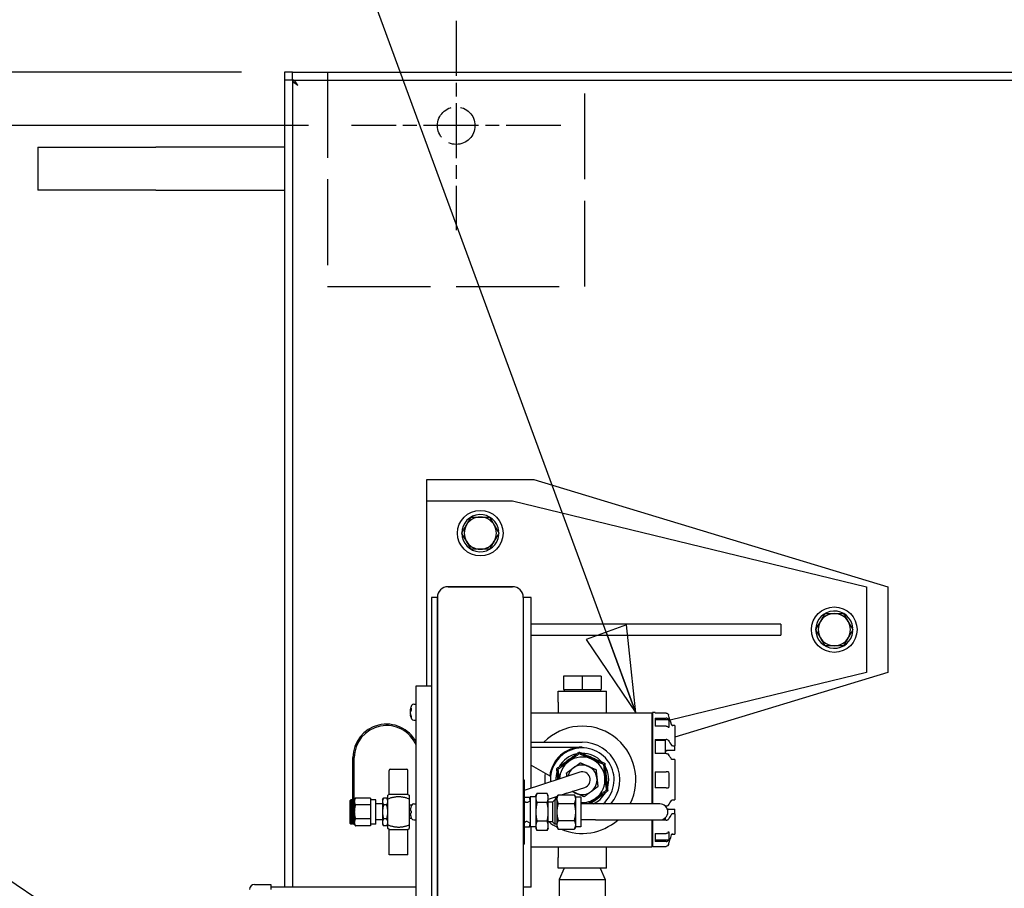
# Paper-space layout 'SHEET_1' of a CAD drawing. Header units: inches. Extents: x 4 to 540, y 12 to 340.
# Tile 69 of 116: x 195 to 218, y 287 to 307. Entities that reach past the tile are written whole.
import ezdxf

# ---------------------------------------------------------------- set-up
doc = ezdxf.new("R2010")
doc.units = ezdxf.units.IN
doc.header["$LTSCALE"] = 16
doc.header["$MEASUREMENT"] = 0
doc.linetypes.add('CHAIN', pattern=[0.7087, 0.4724, -0.0591, 0.1181, -0.0591])
doc.linetypes.add('DASHED', pattern=[0.2067, 0.1654, -0.0413])
doc.layers.get('0').update_dxf_attribs({"lineweight": 25})
doc.layers.get('DEFPOINTS').update_dxf_attribs({"lineweight": 25})
for name, color, linetype, lineweight in [('Center Mark(ANSI)', 7, 'Continuous', 25), ('DIMEN', 7, 'Continuous', 25), ('HIDDEN', 7, 'DASHED', 25)]:
    doc.layers.add(name, color=color, linetype=linetype, lineweight=lineweight)
doc.styles.get("Standard").update_dxf_attribs({"font": 'arial.ttf'})
doc.dimstyles.new('DEFAULT-ANSI', dxfattribs={"dimscale": 16, "dimtxt": 0.125, "dimasz": 0.1875, "dimexe": 0.125, "dimexo": 0.0625, "dimgap": 0.031496, "dimtad": 0, "dimtih": 1, "dimtoh": 1, "dimrnd": 1e-08, "dimzin": 4, "dimdsep": 46, "dimtxsty": 'Standard', "dimblk": 'Filled-1', "dimcen": 0.09, "dimdle": 0.393701, "dimclrd": 256, "dimclre": 256, "dimclrt": 256, "dimadec": 0, "dimazin": 1, "dimtfac": 1.504, "dimtofl": 0, "dimtmove": 0, "dimatfit": 3, "dimldrblk": 'Filled-1', "dimfxl": 1, "dimtolj": 1, "dimtzin": 4, "dimlwd": 25, "dimlwe": 25, "dimarcsym": 0})
doc.dimstyles.new('DEFAULT-ANSI$7', dxfattribs={"dimscale": 16, "dimtxt": 0.125, "dimasz": 0.125, "dimexe": 0.125, "dimexo": 0.0625, "dimgap": 0.031496, "dimtad": 0, "dimtih": 1, "dimtoh": 1, "dimrnd": 1e-08, "dimzin": 4, "dimdsep": 46, "dimtxsty": 'Standard', "dimblk": 'Filled-1', "dimcen": 0.09, "dimdle": 0.393701, "dimclrd": 256, "dimclre": 256, "dimclrt": 256, "dimadec": 0, "dimazin": 1, "dimtfac": 1.504, "dimtofl": 0, "dimtmove": 0, "dimatfit": 3, "dimldrblk": 'Filled-1', "dimfxl": 1, "dimtolj": 1, "dimtzin": 4, "dimlwd": 25, "dimlwe": 25, "dimarcsym": 0})

# ---------------------------------------------------------------- blocks, each defined once
blk = doc.blocks.new('Filled-1')
at = {"color": 0}
for p, q in [((0, 0), (-1, 0.25)), ((-1, 0.25), (-1, -0.25)), ((-1, 0), (0, 0)), ((-1, -0.25), (0, 0))]:
    blk.add_line(p, q, dxfattribs=at)
at = {"color": 0, "flags": 128}
blk.add_lwpolyline([(-1, -0.25), (0, 0), (-1, 0.25), (-1, -0.25)], dxfattribs=at)
at = {"color": 0}
blk.add_solid([(-1, -0.25), (0, 0), (-1, 0.25), (-1, -0.25)], dxfattribs=at)
blk = doc.blocks.new('*D23')
at = {"layer": 'DEFPOINTS', "color": 0, "linetype": 'Continuous'}
for p in [(180.354, 304.691), (202.821, 304.691), (202.821, 214.191)]:
    blk.add_point(p, dxfattribs=at)
at = {"layer": 'DIMEN', "linetype": 'Continuous', "lineweight": 25}
for p, q in [((201.821, 304.691), (178.354, 304.691)), ((180.354, 301.691), (180.354, 260.966)), ((180.354, 217.191), (180.354, 257.916)), ((201.821, 214.191), (178.354, 214.191))]:
    blk.add_line(p, q, dxfattribs=at)
at = {"layer": 'DIMEN', "linetype": 'Continuous', "lineweight": 25, "xscale": 3, "yscale": 3, "zscale": 3}
for p, rotation in [((180.354, 304.691), 90), ((180.354, 214.191), 270)]:
    blk.add_blockref('Filled-1', p, dxfattribs=dict(at, rotation=rotation))
at = {"layer": 'DIMEN', "linetype": 'Continuous', "lineweight": 25, "insert": (176.983, 260.462), "char_height": 2, "attachment_point": 1}
blk.add_mtext('\\A1;90.50', dxfattribs=at)
blk = doc.blocks.new('*D24')
at = {"layer": 'DEFPOINTS', "color": 0, "linetype": 'Continuous'}
for p in [(201.262, 305.941), (172.285, 212.941), (201.262, 212.941)]:
    blk.add_point(p, dxfattribs=at)
at = {"layer": 'DIMEN', "linetype": 'Continuous', "lineweight": 25}
for p, q in [((200.262, 305.941), (170.285, 305.941)), ((172.285, 302.941), (172.285, 266.041)), ((172.285, 215.941), (172.285, 262.99)), ((200.262, 212.941), (170.285, 212.941))]:
    blk.add_line(p, q, dxfattribs=at)
at = {"layer": 'DIMEN', "linetype": 'Continuous', "lineweight": 25, "xscale": 3, "yscale": 3, "zscale": 3}
for p, rotation in [((172.285, 305.941), 90), ((172.285, 212.941), 270)]:
    blk.add_blockref('Filled-1', p, dxfattribs=dict(at, rotation=rotation))
at = {"layer": 'DIMEN', "linetype": 'Continuous', "lineweight": 25, "insert": (168.914, 265.537), "char_height": 2, "attachment_point": 1}
blk.add_mtext('\\A1;93.00', dxfattribs=at)
blk = doc.blocks.new('*D25')
at = {"layer": 'DEFPOINTS', "color": 0, "linetype": 'Continuous'}
for p in [(271.762, 314.18), (205.262, 307.132), (271.762, 305.941)]:
    blk.add_point(p, dxfattribs=at)
at = {"layer": 'DIMEN', "linetype": 'Continuous', "lineweight": 25}
for p, q in [((205.262, 308.132), (205.262, 316.18)), ((271.762, 306.941), (271.762, 316.18)), ((208.262, 314.18), (234.631, 314.18)), ((268.762, 314.18), (242.392, 314.18))]:
    blk.add_line(p, q, dxfattribs=at)
at = {"layer": 'DIMEN', "linetype": 'Continuous', "lineweight": 25, "xscale": 3, "yscale": 3, "zscale": 3, "rotation": 180}
blk.add_blockref('Filled-1', (205.262, 314.18), dxfattribs=at)
at = {"layer": 'DIMEN', "linetype": 'Continuous', "lineweight": 25, "xscale": 3, "yscale": 3, "zscale": 3}
blk.add_blockref('Filled-1', (271.762, 314.18), dxfattribs=at)
at = {"layer": 'DIMEN', "linetype": 'Continuous', "lineweight": 25, "insert": (235.135, 315.201), "char_height": 2, "attachment_point": 1}
blk.add_mtext('\\A1;66.50', dxfattribs=at)

psp = doc.layouts.new('SHEET_1')

# ---------------------------------------------------------------- linework, layer by layer
for p, q in [((201.262, 305.941), (201.262, 305.753)), ((201.45, 305.941), (201.262, 305.941)), ((201.45, 305.754), (201.45, 305.941)), ((201.45, 305.941), (342.074, 305.941)), ((201.449, 305.753), (201.262, 305.753)), ((201.262, 305.753), (201.262, 286.941)), ((201.449, 305.753), (201.449, 286.941)), ((201.45, 305.754), (342.074, 305.754)), ((195.512, 304.186), (198.262, 304.186)), ((195.512, 304.186), (195.512, 303.186)), ((201.262, 304.186), (198.262, 304.186)), ((198.262, 303.186), (195.512, 303.186)), ((198.262, 303.186), (201.262, 303.186)), ((204.574, 296.441), (207.074, 296.441)), ((204.574, 295.941), (204.574, 296.441)), ((207.074, 296.441), (215.324, 293.941)), ((204.574, 295.941), (206.574, 295.941)), ((204.574, 291.629), (204.574, 295.941)), ((206.574, 295.941), (214.824, 293.941)), ((206.242, 295.234), (206.233, 295.234)), ((206.233, 295.149), (206.242, 295.149)), ((205.074, 293.941), (206.574, 293.941)), ((206.574, 293.941), (205.074, 293.941)), ((214.824, 293.941), (214.824, 291.941)), ((215.324, 293.941), (215.324, 291.941)), ((204.824, 293.691), (204.69, 293.691)), ((204.69, 293.691), (204.69, 270.191)), ((204.824, 293.691), (204.824, 270.191)), ((204.824, 270.191), (204.824, 293.691)), ((206.824, 293.691), (206.824, 270.191)), ((207.012, 293.691), (206.824, 293.691)), ((207.012, 289.248), (207.012, 293.691)), ((212.824, 293.066), (207.012, 293.066)), ((212.824, 293.066), (212.824, 292.816)), ((207.012, 292.816), (212.824, 292.816)), ((214.492, 292.984), (214.483, 292.984)), ((214.483, 292.899), (214.492, 292.899)), ((214.824, 291.941), (210.247, 290.832)), ((215.324, 291.941), (210.359, 290.437)), ((207.759, 291.858), (207.759, 291.548)), ((208.199, 291.858), (207.759, 291.858)), ((208.199, 291.858), (208.199, 291.548)), ((208.639, 291.858), (208.199, 291.858)), ((208.639, 291.858), (208.639, 291.548)), ((204.33, 285.754), (204.33, 291.629)), ((204.33, 291.629), (204.69, 291.629)), ((207.637, 291.254), (207.637, 291.504)), ((207.637, 291.504), (208.762, 291.504)), ((207.759, 291.548), (208.199, 291.548)), ((207.775, 291.548), (207.775, 291.504)), ((208.199, 291.548), (208.639, 291.548)), ((208.623, 291.548), (208.623, 291.504)), ((208.762, 291.254), (208.762, 291.504)), ((204.274, 291.205), (204.33, 291.205)), ((207.637, 291.254), (207.637, 291.004)), ((208.762, 291.004), (208.762, 291.254)), ((204.199, 291.074), (204.199, 291.085)), ((204.199, 291.022), (204.199, 291.055)), ((204.199, 290.982), (204.199, 291.022)), ((204.199, 290.952), (204.199, 290.963)), ((207.012, 291.004), (209.824, 291.004)), ((209.824, 291.004), (209.824, 288.879)), ((209.899, 291.006), (209.839, 291.006)), ((209.839, 291.006), (209.839, 288.879)), ((209.899, 291.006), (209.899, 290.995)), ((210.153, 290.995), (209.899, 290.995)), ((204.274, 290.832), (204.33, 290.832)), ((209.839, 290.906), (209.824, 290.906)), ((209.899, 290.881), (209.899, 290.693)), ((209.899, 290.881), (210.153, 290.881)), ((210.212, 290.837), (209.899, 290.837)), ((210.153, 290.693), (209.899, 290.693)), ((210.359, 290.706), (210.307, 290.706)), ((210.359, 290.706), (210.359, 290.236)), ((207.012, 290.316), (208.199, 290.316)), ((209.899, 290.381), (209.899, 290.056)), ((209.899, 290.381), (210.153, 290.381)), ((210.14, 290.355), (209.899, 290.355)), ((210.14, 290.056), (210.14, 290.355)), ((207.012, 290.204), (208.199, 290.204)), ((210.153, 290.056), (209.899, 290.056)), ((210.359, 290.126), (210.2, 290.126)), ((210.307, 290.236), (210.359, 290.236)), ((210.359, 290.126), (210.359, 290.236)), ((202.857, 288.957), (202.857, 289.957)), ((202.888, 288.973), (202.888, 289.957)), ((210.359, 289.911), (210.307, 289.911)), ((210.359, 289.911), (210.359, 288.971)), ((203.701, 289.098), (203.701, 289.66)), ((203.732, 289.691), (204.107, 289.691)), ((204.138, 289.098), (204.138, 289.66)), ((207.012, 289.785), (207.443, 289.536)), ((208.141, 289.619), (207.723, 289.482)), ((209.899, 289.629), (209.899, 289.254)), ((209.899, 289.629), (210.153, 289.629)), ((206.824, 289.441), (206.846, 289.441)), ((207.723, 289.482), (206.846, 289.194)), ((206.846, 289.441), (206.846, 287.941)), ((207.118, 289.066), (207.145, 289.124)), ((207.381, 289.124), (207.145, 289.124)), ((207.408, 289.066), (207.381, 289.124)), ((207.841, 289.126), (207.73, 289.09)), ((207.841, 289.126), (208.258, 289.263)), ((210.153, 289.254), (209.899, 289.254)), ((202.794, 288.957), (202.81, 288.973)), ((202.794, 288.426), (202.794, 288.957)), ((202.81, 288.973), (202.81, 288.41)), ((202.841, 288.973), (202.81, 288.973)), ((202.841, 288.41), (202.841, 288.973)), ((202.857, 288.957), (202.841, 288.973)), ((202.857, 288.957), (202.857, 288.426)), ((202.888, 288.973), (202.913, 289.016)), ((202.888, 288.973), (202.888, 288.935)), ((202.888, 288.935), (202.888, 288.691)), ((203.263, 289.016), (202.913, 289.016)), ((203.263, 289.016), (203.263, 288.935)), ((203.388, 288.973), (203.263, 288.973)), ((203.263, 288.935), (203.263, 288.854)), ((203.388, 288.41), (203.388, 288.973)), ((203.544, 288.973), (203.569, 289.016)), ((203.544, 288.973), (203.544, 288.935)), ((203.544, 288.935), (203.544, 288.691)), ((203.644, 289.016), (203.569, 289.016)), ((203.669, 288.973), (203.644, 289.016)), ((203.701, 289.098), (203.669, 289.079)), ((203.669, 288.39), (203.669, 288.993)), ((204.138, 289.098), (203.701, 289.098)), ((204.138, 289.098), (204.169, 289.079)), ((204.169, 288.993), (204.169, 288.39)), ((206.846, 289.036), (206.969, 289.036)), ((206.863, 288.934), (206.846, 288.95)), ((206.932, 288.923), (206.988, 288.951)), ((206.988, 289.041), (206.988, 288.341)), ((207.118, 289.041), (206.988, 289.041)), ((207.118, 289.066), (207.118, 289.016)), ((207.118, 289.016), (207.118, 288.691)), ((207.381, 288.908), (207.145, 288.908)), ((207.408, 289.016), (207.408, 289.066)), ((207.617, 289.052), (207.408, 288.984)), ((207.408, 288.691), (207.408, 289.016)), ((207.508, 288.923), (207.408, 288.923)), ((207.508, 288.923), (207.558, 288.973)), ((207.508, 288.923), (207.508, 288.46)), ((207.558, 288.973), (207.558, 288.41)), ((207.608, 288.973), (207.558, 288.973)), ((207.608, 289.036), (207.639, 289.09)), ((207.608, 289.036), (207.608, 288.99)), ((207.608, 288.99), (207.608, 288.691)), ((207.639, 289.09), (208.017, 289.09)), ((208.048, 289.036), (208.017, 289.09)), ((208.048, 288.99), (208.048, 289.036)), ((208.168, 289.036), (208.048, 289.036)), ((208.048, 288.691), (208.048, 288.99)), ((208.168, 289.036), (208.168, 288.346)), ((210.307, 288.971), (210.359, 288.971)), ((202.888, 288.691), (202.888, 288.448)), ((203.263, 288.854), (202.913, 288.854)), ((203.263, 288.854), (203.263, 288.691)), ((203.263, 288.691), (203.263, 288.529)), ((203.544, 288.879), (203.388, 288.879)), ((203.544, 288.691), (203.544, 288.448)), ((203.644, 288.854), (203.569, 288.854)), ((204.222, 288.848), (204.169, 288.848)), ((204.199, 288.721), (204.199, 288.751)), ((204.274, 288.878), (204.33, 288.878)), ((207.118, 288.691), (207.118, 288.367)), ((207.408, 288.367), (207.408, 288.691)), ((207.608, 288.691), (207.608, 288.393)), ((207.639, 288.89), (208.017, 288.89)), ((208.048, 288.393), (208.048, 288.691)), ((208.508, 288.879), (208.168, 288.879)), ((210.008, 288.879), (208.508, 288.879)), ((210.138, 288.827), (210.153, 288.827)), ((210.14, 288.824), (210.14, 288.827)), ((210.2, 288.757), (210.359, 288.757)), ((210.359, 288.646), (210.359, 288.757)), ((202.888, 288.448), (202.888, 288.41)), ((203.263, 288.529), (202.913, 288.529)), ((203.263, 288.529), (203.263, 288.448)), ((203.263, 288.448), (203.263, 288.367)), ((203.544, 288.504), (203.388, 288.504)), ((203.544, 288.448), (203.544, 288.41)), ((203.644, 288.529), (203.569, 288.529)), ((204.222, 288.535), (204.169, 288.535)), ((204.199, 288.632), (204.199, 288.661)), ((204.274, 288.505), (204.33, 288.505)), ((206.863, 288.449), (206.846, 288.432)), ((206.932, 288.46), (206.988, 288.431)), ((207.381, 288.475), (207.145, 288.475)), ((207.508, 288.46), (207.408, 288.46)), ((207.508, 288.46), (207.558, 288.41)), ((207.639, 288.492), (208.017, 288.492)), ((208.508, 288.504), (208.168, 288.504)), ((208.508, 288.504), (210.008, 288.504)), ((209.824, 288.504), (209.824, 287.879)), ((209.839, 288.504), (209.839, 287.876)), ((209.899, 288.504), (209.899, 288.502)), ((210.153, 288.502), (209.899, 288.502)), ((210.099, 288.527), (210.14, 288.527)), ((210.14, 288.527), (210.14, 288.558)), ((210.359, 288.646), (210.307, 288.646)), ((210.359, 288.646), (210.359, 288.176)), ((202.794, 288.426), (202.81, 288.41)), ((202.841, 288.41), (202.81, 288.41)), ((202.857, 288.426), (202.841, 288.41)), ((202.888, 288.41), (202.913, 288.367)), ((203.263, 288.367), (202.913, 288.367)), ((203.388, 288.41), (203.263, 288.41)), ((203.544, 288.41), (203.569, 288.367)), ((203.644, 288.367), (203.569, 288.367)), ((203.669, 288.41), (203.644, 288.367)), ((203.701, 288.285), (203.669, 288.303)), ((203.701, 288.285), (204.138, 288.285)), ((203.701, 287.691), (203.701, 288.285)), ((204.138, 288.285), (204.169, 288.303)), ((204.138, 287.691), (204.138, 288.285)), ((206.846, 288.346), (206.969, 288.346)), ((207.118, 288.341), (206.988, 288.341)), ((207.012, 286.941), (207.012, 288.341)), ((207.118, 288.367), (207.118, 288.316)), ((207.118, 288.316), (207.145, 288.258)), ((207.381, 288.258), (207.145, 288.258)), ((207.408, 288.316), (207.381, 288.258)), ((207.408, 288.316), (207.408, 288.367)), ((207.608, 288.41), (207.558, 288.41)), ((207.608, 288.393), (207.608, 288.346)), ((207.608, 288.346), (207.639, 288.293)), ((207.639, 288.293), (208.017, 288.293)), ((208.048, 288.346), (208.017, 288.293)), ((208.048, 288.346), (208.048, 288.393)), ((208.168, 288.346), (208.048, 288.346)), ((209.839, 287.976), (209.824, 287.976)), ((209.899, 288.189), (209.899, 288.002)), ((209.899, 288.189), (210.153, 288.189)), ((209.899, 288.045), (210.212, 288.045)), ((210.153, 288.002), (209.899, 288.002)), ((210.307, 288.176), (210.359, 288.176)), ((206.824, 287.941), (206.846, 287.941)), ((207.012, 287.879), (209.824, 287.879)), ((207.637, 287.879), (207.637, 287.629)), ((208.762, 287.629), (208.762, 287.879)), ((209.899, 287.876), (209.839, 287.876)), ((209.899, 287.888), (209.899, 287.876)), ((209.899, 287.888), (210.153, 287.888)), ((204.138, 287.691), (203.701, 287.691)), ((207.637, 287.379), (207.637, 287.629)), ((208.762, 287.379), (208.762, 287.629)), ((208.762, 287.379), (207.637, 287.379)), ((207.781, 287.379), (207.664, 287.12)), ((208.618, 287.379), (208.735, 287.12)), ((207.664, 287.12), (208.735, 287.12)), ((207.664, 287.12), (207.664, 286.221)), ((208.735, 287.12), (208.735, 286.221)), ((200.565, 287.001), (200.945, 287.001)), ((200.945, 287.001), (200.945, 286.881)), ((204.33, 286.941), (200.945, 286.941)), ((207.012, 286.941), (206.824, 286.941))]:
    psp.add_line(p, q)
for centre in [(205.824, 295.191), (214.074, 292.941)]:
    psp.add_circle(centre, 0.531)
for centre, radius, start, end in [((205.824, 295.191), 0.434, 5.6464, 354.3536), ((205.824, 295.191), 0.375, 90, 150), ((205.824, 295.191), 0.375, 30, 90), ((205.824, 295.191), 0.375, 150, 210), ((205.824, 295.191), 0.375, 330, 30), ((205.824, 295.191), 0.375, 210, 270), ((205.824, 295.191), 0.375, 270, 330), ((205.074, 293.691), 0.25, 90, 180), ((205.074, 293.691), 0.25, 90, 180), ((206.574, 293.691), 0.25, 0, 90), ((206.574, 293.691), 0.25, 0, 90), ((214.074, 292.941), 0.435, 5.6464, 354.3536), ((214.074, 292.941), 0.375, 90, 150), ((214.074, 292.941), 0.375, 30, 90), ((214.074, 292.941), 0.375, 150, 210), ((214.074, 292.941), 0.375, 330, 30), ((214.074, 292.941), 0.375, 210, 270), ((214.074, 292.941), 0.375, 270, 330), ((204.274, 291.144), 0.061, 90, 151.9579), ((204.385, 291.085), 0.186, 151.9579, 180), ((203.638, 289.957), 0.781, 27.5955, 180), ((204.385, 290.952), 0.186, 180, 208.0421), ((204.274, 290.893), 0.061, 208.0421, 270), ((203.638, 289.957), 0.75, 22.6065, 180), ((208.199, 289.441), 1.25, 333.2563, 135.573), ((208.199, 289.441), 0.875, 319.9948, 90), ((208.199, 289.441), 0.762, 90, 172.8522), ((208.199, 289.441), 0.743, 310.7522, 183.5822), ((208.199, 289.441), 0.618, 101.9068, 150.6527), ((208.199, 289.441), 0.618, 41.9068, 90.6527), ((208.199, 289.441), 0.531, 126.2797, 177.5412), ((208.199, 289.441), 0.562, 126.2797, 145.4679), ((208.199, 289.441), 0.563, 107.0916, 126.2797), ((208.199, 289.441), 0.531, 66.2797, 126.2797), ((208.199, 289.441), 0.562, 66.2797, 85.4679), ((208.199, 289.441), 0.531, 6.2797, 66.2797), ((208.199, 289.441), 0.563, 47.0916, 66.2797), ((203.732, 289.66), 0.0313, 90, 180), ((204.107, 289.66), 0.0313, 0, 90), ((208.199, 289.441), 0.875, 169.7762, 185.8349), ((208.199, 289.441), 0.618, 161.9068, 180.533), ((208.199, 289.441), 0.345, 231.1292, 165.2877), ((208.199, 289.441), 0.188, 288.2085, 108.2085), ((208.199, 289.441), 0.562, 6.2797, 25.4679), ((208.199, 289.441), 0.618, 341.9068, 30.6527), ((208.199, 289.441), 0.563, 167.0916, 178.7373), ((208.199, 289.441), 0.531, 306.2797, 6.2797), ((208.199, 289.441), 0.562, 347.0916, 6.2797), ((208.199, 289.441), 0.618, 294.373, 330.6527), ((208.199, 289.441), 0.563, 306.2797, 325.4679), ((206.905, 288.976), 0.06, 225, 297), ((208.199, 289.441), 0.762, 212.4469, 217.9442), ((208.199, 289.441), 0.743, 212.8348, 217.2187), ((208.199, 289.441), 0.531, 218.8758, 221.4441), ((208.199, 289.441), 0.531, 266.6218, 306.2797), ((208.199, 289.441), 0.563, 287.0916, 306.2797), ((204.385, 288.758), 0.186, 151.9579, 161.0596), ((204.274, 288.817), 0.061, 90, 151.9579), ((210.008, 288.691), 0.187, 270, 90), ((204.385, 288.625), 0.186, 198.9404, 208.0421), ((204.274, 288.566), 0.061, 208.0421, 270), ((206.905, 288.406), 0.06, 63, 135), ((208.199, 289.441), 1.25, 231.7503, 242.0411), ((208.199, 289.441), 1.25, 246.7364, 311.4096), ((202.872, 288.426), 0.0156, 180, 0), ((200.565, 286.881), 0.12, 90, 180)]:
    psp.add_arc(centre, radius, start, end)
for points, knots in [([(201.574, 305.629), (201.532, 305.655), (201.491, 305.682), (201.468, 305.709), (201.456, 305.724), (201.449, 305.738), (201.449, 305.753)], [0, 0, 0, 0, 0.644181, 0.644181, 0.644181, 1, 1, 1, 1]), ([(201.574, 305.629), (201.548, 305.671), (201.521, 305.712), (201.494, 305.735), (201.48, 305.747), (201.465, 305.754), (201.45, 305.754)], [0, 0, 0, 0, 0.644181, 0.644181, 0.644181, 1, 1, 1, 1]), ([(206.242, 295.234), (206.244, 295.234), (206.246, 295.234), (206.25, 295.234), (206.251, 295.234), (206.254, 295.234), (206.255, 295.234), (206.256, 295.234), (206.257, 295.234), (206.257, 295.234)], [0.1612343, 0.1612343, 0.1612343, 0.1612343, 0.17472629, 0.17472629, 0.18818109, 0.18818109, 0.20159403, 0.20159403, 0.21497365, 0.21497365, 0.21497365, 0.21497365]), ([(206.257, 295.149), (206.257, 295.149), (206.256, 295.149), (206.255, 295.149), (206.254, 295.149), (206.251, 295.149), (206.25, 295.149), (206.246, 295.149), (206.244, 295.149), (206.242, 295.149)], [0.21497365, 0.21497365, 0.21497365, 0.21497365, 0.22835326, 0.22835326, 0.2417662, 0.2417662, 0.255221, 0.255221, 0.26871299, 0.26871299, 0.26871299, 0.26871299]), ([(214.492, 292.984), (214.494, 292.984), (214.496, 292.984), (214.5, 292.984), (214.501, 292.984), (214.504, 292.984), (214.505, 292.984), (214.506, 292.984), (214.507, 292.984), (214.507, 292.984)], [0.1612343, 0.1612343, 0.1612343, 0.1612343, 0.17472629, 0.17472629, 0.18818109, 0.18818109, 0.20159403, 0.20159403, 0.21497365, 0.21497365, 0.21497365, 0.21497365]), ([(214.507, 292.899), (214.507, 292.899), (214.506, 292.899), (214.505, 292.899), (214.504, 292.899), (214.501, 292.899), (214.5, 292.899), (214.496, 292.899), (214.494, 292.899), (214.492, 292.899)], [0.21497365, 0.21497365, 0.21497365, 0.21497365, 0.22835326, 0.22835326, 0.2417662, 0.2417662, 0.255221, 0.255221, 0.26871299, 0.26871299, 0.26871299, 0.26871299]), ([(204.199, 291.074), (204.199, 291.081), (204.2, 291.087), (204.204, 291.099), (204.207, 291.103), (204.21, 291.108)], [0.1417473, 0.1417473, 0.1417473, 0.1417473, 0.2356694, 0.2356694, 0.3031973, 0.3031973, 0.3031973, 0.3031973]), ([(204.21, 291.056), (204.207, 291.051), (204.204, 291.047), (204.2, 291.035), (204.199, 291.029), (204.199, 291.022)], [-0.3031973, -0.3031973, -0.3031973, -0.3031973, -0.2356694, -0.2356694, -0.1417473, -0.1417473, -0.1417473, -0.1417473]), ([(204.199, 290.982), (204.199, 290.972), (204.2, 290.96), (204.204, 290.94), (204.207, 290.932), (204.21, 290.925)], [0.1417473, 0.1417473, 0.1417473, 0.1417473, 0.2356694, 0.2356694, 0.3031973, 0.3031973, 0.3031973, 0.3031973]), ([(204.21, 291.108), (204.209, 291.099), (204.209, 291.091), (204.209, 291.082), (204.209, 291.074), (204.209, 291.065), (204.21, 291.056)], [-0.073398, -0.073398, -0.073398, -0.073398, 0, 0, 0, 0.073398, 0.073398, 0.073398, 0.073398]), ([(210.153, 290.995), (210.166, 290.995), (210.178, 290.991), (210.194, 290.979), (210.198, 290.975), (210.206, 290.964), (210.208, 290.958), (210.21, 290.952)], [0.007698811, 0.007698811, 0.007698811, 0.007698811, 0.008667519, 0.008667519, 0.009151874, 0.009151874, 0.009636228, 0.009636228, 0.009636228, 0.009636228]), ([(204.21, 290.895), (204.207, 290.902), (204.204, 290.91), (204.2, 290.93), (204.199, 290.942), (204.199, 290.952)], [-0.3031973, -0.3031973, -0.3031973, -0.3031973, -0.2356694, -0.2356694, -0.1417473, -0.1417473, -0.1417473, -0.1417473]), ([(204.21, 290.925), (204.209, 290.919), (204.209, 290.914), (204.209, 290.909), (204.209, 290.904), (204.209, 290.899), (204.21, 290.895)], [-0.073398, -0.073398, -0.073398, -0.073398, 0, 0, 0, 0.073398, 0.073398, 0.073398, 0.073398]), ([(210.21, 290.843), (210.207, 290.854), (210.199, 290.864), (210.178, 290.877), (210.166, 290.881), (210.153, 290.881)], [0.009494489, 0.009494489, 0.009494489, 0.009494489, 0.01046458, 0.01046458, 0.011434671, 0.011434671, 0.011434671, 0.011434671]), ([(210.21, 290.843), (210.21, 290.843), (210.21, 290.843), (210.21, 290.843), (210.211, 290.841), (210.212, 290.839), (210.212, 290.837)], [0.0031645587, 0.0031645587, 0.0031645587, 0.0031645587, 0.0031678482, 0.0031678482, 0.0031678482, 0.0033554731, 0.0033554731, 0.0033554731, 0.0033554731]), ([(210.212, 290.837), (210.215, 290.806), (210.216, 290.775), (210.216, 290.712), (210.215, 290.681), (210.212, 290.65)], [0.016607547, 0.016607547, 0.016607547, 0.016607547, 0.021368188, 0.021368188, 0.026128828, 0.026128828, 0.026128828, 0.026128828]), ([(210.278, 290.728), (210.28, 290.722), (210.284, 290.716), (210.294, 290.709), (210.3, 290.706), (210.307, 290.706)], [0.0000784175, 0.0000784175, 0.0000784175, 0.0000784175, 0.0005641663, 0.0005641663, 0.0010499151, 0.0010499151, 0.0010499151, 0.0010499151]), ([(210.307, 290.706), (210.3, 290.706), (210.294, 290.709), (210.284, 290.716), (210.28, 290.722), (210.278, 290.728)], [0.0037396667, 0.0037396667, 0.0037396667, 0.0037396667, 0.0042249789, 0.0042249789, 0.0047102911, 0.0047102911, 0.0047102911, 0.0047102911]), ([(210.153, 290.693), (210.166, 290.693), (210.178, 290.689), (210.194, 290.679), (210.198, 290.675), (210.206, 290.666), (210.208, 290.661), (210.21, 290.656)], [0.007698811, 0.007698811, 0.007698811, 0.007698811, 0.008667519, 0.008667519, 0.009151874, 0.009151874, 0.009636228, 0.009636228, 0.009636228, 0.009636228]), ([(210.212, 290.65), (210.212, 290.652), (210.211, 290.654), (210.21, 290.656), (210.21, 290.656), (210.21, 290.656), (210.21, 290.656)], [0.0029802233, 0.0029802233, 0.0029802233, 0.0029802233, 0.0031678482, 0.0031678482, 0.0031678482, 0.0031711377, 0.0031711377, 0.0031711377, 0.0031711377]), ([(210.21, 290.359), (210.207, 290.365), (210.199, 290.371), (210.178, 290.378), (210.166, 290.381), (210.153, 290.381)], [0.009494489, 0.009494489, 0.009494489, 0.009494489, 0.01046458, 0.01046458, 0.011434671, 0.011434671, 0.011434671, 0.011434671]), ([(210.2, 290.126), (210.196, 290.126), (210.192, 290.126), (210.184, 290.125), (210.181, 290.124), (210.173, 290.123), (210.17, 290.122), (210.163, 290.119), (210.16, 290.118), (210.152, 290.114), (210.147, 290.111), (210.142, 290.103), (210.14, 290.099), (210.14, 290.095)], [0.000000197, 0.000000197, 0.000000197, 0.000000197, 0.000300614, 0.000300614, 0.000601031, 0.000601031, 0.000901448, 0.000901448, 0.001201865, 0.001201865, 0.001802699, 0.001802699, 0.002403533, 0.002403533, 0.002403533, 0.002403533]), ([(210.144, 290.106), (210.144, 290.107), (210.144, 290.107), (210.145, 290.108), (210.146, 290.109), (210.147, 290.109)], [0.0029752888, 0.0029752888, 0.0029752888, 0.0029752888, 0.0030063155, 0.0030063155, 0.0031450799, 0.0031450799, 0.0031450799, 0.0031450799]), ([(210.153, 290.056), (210.166, 290.056), (210.178, 290.054), (210.194, 290.048), (210.198, 290.046), (210.206, 290.04), (210.208, 290.037), (210.21, 290.034)], [0.007698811, 0.007698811, 0.007698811, 0.007698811, 0.008667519, 0.008667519, 0.009151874, 0.009151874, 0.009636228, 0.009636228, 0.009636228, 0.009636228]), ([(210.167, 290.121), (210.17, 290.122), (210.174, 290.123), (210.177, 290.124), (210.178, 290.124), (210.179, 290.124)], [0.0039360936, 0.0039360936, 0.0039360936, 0.0039360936, 0.0042073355, 0.0042073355, 0.0042529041, 0.0042529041, 0.0042529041, 0.0042529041]), ([(210.278, 290.247), (210.28, 290.244), (210.284, 290.241), (210.294, 290.237), (210.3, 290.236), (210.307, 290.236)], [0.0000006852, 0.0000006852, 0.0000006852, 0.0000006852, 0.0004860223, 0.0004860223, 0.0009713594, 0.0009713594, 0.0009713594, 0.0009713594]), ([(210.307, 289.911), (210.3, 289.911), (210.294, 289.913), (210.284, 289.916), (210.28, 289.919), (210.278, 289.922)], [0.0000001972, 0.0000001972, 0.0000001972, 0.0000001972, 0.0004855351, 0.0004855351, 0.000970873, 0.000970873, 0.000970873, 0.000970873]), ([(210.21, 289.629), (210.207, 289.629), (210.199, 289.629), (210.178, 289.629), (210.166, 289.629), (210.153, 289.629)], [0.009494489, 0.009494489, 0.009494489, 0.009494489, 0.01046458, 0.01046458, 0.011434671, 0.011434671, 0.011434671, 0.011434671]), ([(210.21, 289.629), (210.21, 289.629), (210.21, 289.629), (210.21, 289.629), (210.211, 289.629), (210.212, 289.629), (210.212, 289.629)], [0.0031645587, 0.0031645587, 0.0031645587, 0.0031645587, 0.0031678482, 0.0031678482, 0.0031678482, 0.0033554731, 0.0033554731, 0.0033554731, 0.0033554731]), ([(210.212, 289.629), (210.215, 289.566), (210.216, 289.504), (210.216, 289.379), (210.215, 289.316), (210.212, 289.254)], [0.016607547, 0.016607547, 0.016607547, 0.016607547, 0.021368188, 0.021368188, 0.026128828, 0.026128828, 0.026128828, 0.026128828]), ([(210.153, 289.254), (210.166, 289.254), (210.178, 289.254), (210.194, 289.254), (210.198, 289.254), (210.206, 289.254), (210.208, 289.254), (210.21, 289.254)], [0.007698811, 0.007698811, 0.007698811, 0.007698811, 0.008667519, 0.008667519, 0.009151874, 0.009151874, 0.009636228, 0.009636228, 0.009636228, 0.009636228]), ([(210.212, 289.254), (210.212, 289.254), (210.211, 289.254), (210.21, 289.254), (210.21, 289.254), (210.21, 289.254), (210.21, 289.254)], [0.0029802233, 0.0029802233, 0.0029802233, 0.0029802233, 0.0031678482, 0.0031678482, 0.0031678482, 0.0031711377, 0.0031711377, 0.0031711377, 0.0031711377]), ([(202.888, 288.957), (202.888, 288.957), (202.888, 288.957), (202.888, 288.959), (202.887, 288.962), (202.885, 288.966), (202.884, 288.967), (202.882, 288.97), (202.88, 288.97), (202.877, 288.971), (202.876, 288.972), (202.874, 288.972), (202.873, 288.972), (202.872, 288.972), (202.871, 288.972), (202.869, 288.972), (202.868, 288.971), (202.865, 288.97), (202.863, 288.97), (202.861, 288.967), (202.86, 288.966), (202.857, 288.962), (202.857, 288.959), (202.857, 288.957), (202.857, 288.957), (202.857, 288.957)], [-0.156735, -0.156735, -0.156735, -0.156735, -0.1563552, -0.1563552, -0.1295569, -0.1295569, -0.1124854, -0.1124854, -0.0953755, -0.0953755, -0.0850308, -0.0850308, -0.0781776, -0.0781776, -0.0713244, -0.0713244, -0.0609797, -0.0609797, -0.0438698, -0.0438698, -0.0267983, -0.0267983, 0, 0, 0.0003798, 0.0003798, 0.0003798, 0.0003798]), ([(210.278, 288.96), (210.28, 288.963), (210.284, 288.966), (210.294, 288.97), (210.3, 288.971), (210.307, 288.971)], [0.0000006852, 0.0000006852, 0.0000006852, 0.0000006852, 0.0004860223, 0.0004860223, 0.0009713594, 0.0009713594, 0.0009713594, 0.0009713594]), ([(204.21, 288.817), (204.207, 288.808), (204.204, 288.799), (204.2, 288.776), (204.199, 288.763), (204.199, 288.751)], [-0.3031973, -0.3031973, -0.3031973, -0.3031973, -0.2356694, -0.2356694, -0.1417473, -0.1417473, -0.1417473, -0.1417473]), ([(204.199, 288.721), (204.199, 288.721), (204.2, 288.721), (204.204, 288.721), (204.207, 288.721), (204.21, 288.721)], [0.1417473, 0.1417473, 0.1417473, 0.1417473, 0.2356694, 0.2356694, 0.3031973, 0.3031973, 0.3031973, 0.3031973]), ([(204.21, 288.721), (204.209, 288.711), (204.209, 288.701), (204.209, 288.691), (204.209, 288.682), (204.209, 288.672), (204.21, 288.661)], [-0.073398, -0.073398, -0.073398, -0.073398, 0, 0, 0, 0.073398, 0.073398, 0.073398, 0.073398]), ([(210.21, 288.848), (210.207, 288.842), (210.199, 288.837), (210.178, 288.829), (210.166, 288.827), (210.153, 288.827)], [0.009494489, 0.009494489, 0.009494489, 0.009494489, 0.01046458, 0.01046458, 0.011434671, 0.011434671, 0.011434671, 0.011434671]), ([(210.2, 288.757), (210.196, 288.757), (210.192, 288.757), (210.187, 288.758), (210.185, 288.758), (210.183, 288.758)], [0.0000001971, 0.0000001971, 0.0000001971, 0.0000001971, 0.0003006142, 0.0003006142, 0.0004294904, 0.0004294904, 0.0004294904, 0.0004294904]), ([(210.193, 288.834), (210.196, 288.836), (210.199, 288.838), (210.202, 288.84), (210.203, 288.84), (210.203, 288.841)], [0.008805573, 0.008805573, 0.008805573, 0.008805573, 0.0091518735, 0.0091518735, 0.0092218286, 0.0092218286, 0.0092218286, 0.0092218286]), ([(204.21, 288.661), (204.207, 288.661), (204.204, 288.661), (204.2, 288.661), (204.199, 288.661), (204.199, 288.661)], [-0.3031973, -0.3031973, -0.3031973, -0.3031973, -0.2356694, -0.2356694, -0.1417473, -0.1417473, -0.1417473, -0.1417473]), ([(204.199, 288.632), (204.199, 288.62), (204.2, 288.606), (204.204, 288.583), (204.207, 288.574), (204.21, 288.565)], [0.1417473, 0.1417473, 0.1417473, 0.1417473, 0.2356694, 0.2356694, 0.3031973, 0.3031973, 0.3031973, 0.3031973]), ([(210.153, 288.502), (210.166, 288.502), (210.178, 288.504), (210.194, 288.51), (210.198, 288.512), (210.206, 288.517), (210.208, 288.52), (210.21, 288.523)], [0.007698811, 0.007698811, 0.007698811, 0.007698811, 0.008667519, 0.008667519, 0.009151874, 0.009151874, 0.009636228, 0.009636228, 0.009636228, 0.009636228]), ([(210.307, 288.646), (210.3, 288.646), (210.294, 288.645), (210.284, 288.641), (210.28, 288.639), (210.278, 288.636)], [0.0000001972, 0.0000001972, 0.0000001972, 0.0000001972, 0.0004855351, 0.0004855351, 0.000970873, 0.000970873, 0.000970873, 0.000970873]), ([(210.21, 288.227), (210.207, 288.216), (210.199, 288.206), (210.178, 288.193), (210.166, 288.189), (210.153, 288.189)], [0.009494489, 0.009494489, 0.009494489, 0.009494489, 0.01046458, 0.01046458, 0.011434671, 0.011434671, 0.011434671, 0.011434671]), ([(210.21, 288.227), (210.21, 288.227), (210.21, 288.227), (210.21, 288.227), (210.211, 288.229), (210.212, 288.231), (210.212, 288.233)], [0.0031645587, 0.0031645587, 0.0031645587, 0.0031645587, 0.0031678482, 0.0031678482, 0.0031678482, 0.0033554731, 0.0033554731, 0.0033554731, 0.0033554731]), ([(210.212, 288.233), (210.215, 288.202), (210.216, 288.17), (210.216, 288.108), (210.215, 288.077), (210.212, 288.045)], [0.016607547, 0.016607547, 0.016607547, 0.016607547, 0.021368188, 0.021368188, 0.026128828, 0.026128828, 0.026128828, 0.026128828]), ([(210.153, 288.002), (210.166, 288.002), (210.178, 288.006), (210.194, 288.016), (210.198, 288.02), (210.206, 288.029), (210.208, 288.034), (210.21, 288.039)], [0.007698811, 0.007698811, 0.007698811, 0.007698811, 0.008667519, 0.008667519, 0.009151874, 0.009151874, 0.009636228, 0.009636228, 0.009636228, 0.009636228]), ([(210.212, 288.045), (210.212, 288.043), (210.211, 288.041), (210.21, 288.039), (210.21, 288.039), (210.21, 288.039), (210.21, 288.039)], [0.0029802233, 0.0029802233, 0.0029802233, 0.0029802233, 0.0031678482, 0.0031678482, 0.0031678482, 0.0031711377, 0.0031711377, 0.0031711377, 0.0031711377]), ([(210.307, 288.176), (210.3, 288.176), (210.294, 288.174), (210.284, 288.166), (210.28, 288.161), (210.278, 288.155)], [0.0044796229, 0.0044796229, 0.0044796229, 0.0044796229, 0.0049649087, 0.0049649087, 0.0054501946, 0.0054501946, 0.0054501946, 0.0054501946]), ([(210.278, 288.155), (210.28, 288.161), (210.284, 288.166), (210.294, 288.174), (210.3, 288.176), (210.307, 288.176)], [0.0041290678, 0.0041290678, 0.0041290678, 0.0041290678, 0.0046143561, 0.0046143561, 0.0050996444, 0.0050996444, 0.0050996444, 0.0050996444]), ([(210.21, 287.93), (210.207, 287.918), (210.199, 287.907), (210.178, 287.892), (210.166, 287.888), (210.153, 287.888)], [0.009494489, 0.009494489, 0.009494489, 0.009494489, 0.01046458, 0.01046458, 0.011434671, 0.011434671, 0.011434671, 0.011434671]), ([(210.197, 287.907), (210.198, 287.909), (210.2, 287.911), (210.202, 287.913), (210.202, 287.913), (210.202, 287.914)], [0.0089363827, 0.0089363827, 0.0089363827, 0.0089363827, 0.0091518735, 0.0091518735, 0.0091640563, 0.0091640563, 0.0091640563, 0.0091640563])]:
    psp.add_open_spline(points, degree=3, knots=knots)
for points, weights in [([(205.5, 295.379), (205.55, 295.466), (205.608, 295.566)], [1, 1.0379548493, 1]), ([(205.608, 295.566), (205.724, 295.566), (205.824, 295.566)], [1, 1.0379548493, 1]), ([(205.824, 295.566), (205.925, 295.566), (206.041, 295.566)], [1, 1.0379548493, 1]), ([(206.041, 295.566), (206.099, 295.466), (206.149, 295.379)], [1, 1.0379548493, 1]), ([(205.391, 295.191), (205.449, 295.292), (205.5, 295.379)], [1, 1.0379548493, 1]), ([(206.149, 295.379), (206.199, 295.292), (206.257, 295.191)], [1, 1.0379548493, 1]), ([(205.5, 295.004), (205.449, 295.091), (205.391, 295.191)], [1, 1.0379548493, 1]), ([(206.257, 295.191), (206.199, 295.091), (206.149, 295.004)], [1, 1.0379548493, 1]), ([(205.608, 294.816), (205.55, 294.917), (205.5, 295.004)], [1, 1.0379548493, 1]), ([(206.149, 295.004), (206.099, 294.917), (206.041, 294.816)], [1, 1.0379548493, 1]), ([(205.824, 294.816), (205.724, 294.816), (205.608, 294.816)], [1, 1.0379548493, 1]), ([(206.041, 294.816), (205.925, 294.816), (205.824, 294.816)], [1, 1.0379548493, 1]), ([(213.75, 293.129), (213.8, 293.216), (213.858, 293.316)], [1, 1.0379548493, 1]), ([(213.858, 293.316), (213.974, 293.316), (214.074, 293.316)], [1, 1.0379548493, 1]), ([(214.074, 293.316), (214.175, 293.316), (214.291, 293.316)], [1, 1.0379548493, 1]), ([(214.291, 293.316), (214.349, 293.216), (214.399, 293.129)], [1, 1.0379548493, 1]), ([(213.641, 292.941), (213.699, 293.042), (213.75, 293.129)], [1, 1.0379548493, 1]), ([(214.399, 293.129), (214.449, 293.042), (214.507, 292.941)], [1, 1.0379548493, 1]), ([(213.75, 292.754), (213.699, 292.841), (213.641, 292.941)], [1, 1.0379548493, 1]), ([(214.507, 292.941), (214.449, 292.841), (214.399, 292.754)], [1, 1.0379548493, 1]), ([(213.858, 292.566), (213.8, 292.667), (213.75, 292.754)], [1, 1.0379548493, 1]), ([(214.074, 292.566), (213.974, 292.566), (213.858, 292.566)], [1, 1.0379548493, 1]), ([(214.291, 292.566), (214.175, 292.566), (214.074, 292.566)], [1, 1.0379548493, 1]), ([(214.399, 292.754), (214.349, 292.667), (214.291, 292.566)], [1, 1.0379548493, 1]), ([(204.199, 291.074), (204.204, 291.073), (204.209, 291.071)], [1, 1.03360420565, 1.06535212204]), ([(204.199, 291.055), (204.203, 291.053), (204.206, 291.051)], [1, 1.02489667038, 1.04877441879]), ([(204.199, 290.963), (204.199, 290.963), (204.2, 290.963)], [1, 1.00326227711, 1.00650705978]), ([(204.201, 290.954), (204.2, 290.953), (204.199, 290.952)], [1.01535415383, 1.00772613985, 1]), ([(207.867, 289.895), (207.988, 289.984), (208.128, 290.087)], [1, 1.0379548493, 1]), ([(207.885, 289.87), (208, 289.954), (208.132, 290.051)], [1, 1.0379548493, 1]), ([(208.128, 290.087), (208.288, 290.017), (208.426, 289.956)], [1, 1.0379548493, 1]), ([(208.132, 290.051), (208.283, 289.985), (208.413, 289.928)], [1, 1.0379548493, 1]), ([(207.605, 289.703), (207.745, 289.806), (207.867, 289.895)], [1, 1.0379548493, 1]), ([(207.638, 289.688), (207.77, 289.785), (207.885, 289.87)], [1, 1.0379548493, 1]), ([(207.995, 289.719), (208.07, 289.774), (208.156, 289.837)], [1, 1.0379548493, 1]), ([(208.156, 289.837), (208.254, 289.794), (208.338, 289.757)], [1, 1.0379548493, 1]), ([(208.413, 289.928), (208.543, 289.87), (208.694, 289.804)], [1, 1.0379548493, 1]), ([(208.426, 289.956), (208.564, 289.896), (208.723, 289.826)], [1, 1.0379548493, 1]), ([(208.723, 289.826), (208.742, 289.653), (208.758, 289.503)], [1, 1.0379548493, 1]), ([(207.632, 289.452), (207.619, 289.569), (207.605, 289.703)], [1.0135976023, 1.02908164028, 1]), ([(207.663, 289.462), (207.651, 289.568), (207.638, 289.688)], [1.01496097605, 1.02770793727, 1]), ([(207.835, 289.602), (207.921, 289.665), (207.995, 289.719)], [1, 1.0379548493, 1]), ([(207.843, 289.522), (207.839, 289.56), (207.835, 289.602)], [1.01796366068, 1.01459123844, 1]), ([(208.338, 289.757), (208.423, 289.72), (208.521, 289.677)], [1, 1.0379548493, 1]), ([(208.521, 289.677), (208.532, 289.571), (208.542, 289.479)], [1, 1.0379548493, 1]), ([(208.694, 289.804), (208.712, 289.641), (208.727, 289.499)], [1, 1.0379548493, 1]), ([(208.542, 289.479), (208.552, 289.387), (208.564, 289.281)], [1, 1.0379548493, 1]), ([(208.727, 289.499), (208.743, 289.358), (208.761, 289.195)], [1, 1.0379548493, 1]), ([(208.758, 289.503), (208.775, 289.353), (208.794, 289.18)], [1, 1.0379548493, 1]), ([(207.145, 289.124), (207.118, 289.066), (207.118, 289.016)], [1, 1.0379548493, 1]), ([(207.408, 289.016), (207.408, 289.066), (207.381, 289.124)], [1, 1.0379548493, 1]), ([(208.061, 289.125), (208.014, 289.146), (207.966, 289.167)], [1, 1.02044249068, 1.01886432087]), ([(208.243, 289.045), (208.145, 289.088), (208.061, 289.125)], [1, 1.0379548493, 1]), ([(208.404, 289.163), (208.329, 289.108), (208.243, 289.045)], [1, 1.0379548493, 1]), ([(208.564, 289.281), (208.478, 289.218), (208.404, 289.163)], [1, 1.0379548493, 1]), ([(208.761, 289.195), (208.628, 289.097), (208.514, 289.013)], [1, 1.0379548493, 1]), ([(208.794, 289.18), (208.654, 289.077), (208.532, 288.988)], [1, 1.0379548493, 1]), ([(202.913, 289.016), (202.888, 288.973), (202.888, 288.935)], [1, 1.0379548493, 1]), ([(202.888, 288.935), (202.888, 288.897), (202.913, 288.854)], [1, 1.0379548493, 1]), ([(203.569, 289.016), (203.544, 288.973), (203.544, 288.935)], [1, 1.0379548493, 1]), ([(203.544, 288.935), (203.544, 288.897), (203.569, 288.854)], [1, 1.0379548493, 1]), ([(203.669, 288.935), (203.669, 288.973), (203.644, 289.016)], [1, 1.0379548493, 1]), ([(203.644, 288.854), (203.669, 288.897), (203.669, 288.935)], [1, 1.0379548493, 1]), ([(203.669, 288.993), (203.669, 289.079), (203.669, 289.079)], [1, 1.30039052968, 1.30039052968]), ([(204.169, 288.993), (203.919, 289.083), (203.669, 288.993)], [1, 1.28062484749, 1]), ([(204.169, 289.079), (204.169, 289.079), (204.169, 288.993)], [1.30039052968, 1.30039052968, 1]), ([(206.969, 289.036), (206.981, 289.036), (206.988, 289.036)], [1, 1.01475899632, 1.01803972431]), ([(206.988, 288.966), (206.981, 289), (206.969, 289.036)], [1.01803972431, 1.01475899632, 1]), ([(207.118, 289.016), (207.118, 288.966), (207.145, 288.908)], [1, 1.0379548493, 1]), ([(207.145, 288.908), (207.118, 288.792), (207.118, 288.691)], [1, 1.0379548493, 1]), ([(207.381, 288.908), (207.408, 288.966), (207.408, 289.016)], [1, 1.0379548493, 1]), ([(207.408, 288.691), (207.408, 288.792), (207.381, 288.908)], [1, 1.0379548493, 1]), ([(207.639, 289.09), (207.608, 289.036), (207.608, 288.99)], [1, 1.0379548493, 1]), ([(207.608, 288.99), (207.608, 288.944), (207.639, 288.89)], [1, 1.0379548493, 1]), ([(208.048, 288.99), (208.048, 289.036), (208.017, 289.09)], [1, 1.0379548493, 1]), ([(208.017, 288.89), (208.048, 288.944), (208.048, 288.99)], [1, 1.0379548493, 1]), ([(208.514, 289.013), (208.426, 288.949), (208.331, 288.879)], [1, 1.02872069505, 1.01397509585]), ([(208.532, 288.988), (208.46, 288.935), (208.384, 288.879)], [1, 1.02227063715, 1.01840594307]), ([(202.913, 288.854), (202.888, 288.767), (202.888, 288.691)], [1, 1.0379548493, 1]), ([(202.888, 288.691), (202.888, 288.616), (202.913, 288.529)], [1, 1.0379548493, 1]), ([(203.569, 288.854), (203.544, 288.767), (203.544, 288.691)], [1, 1.0379548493, 1]), ([(203.544, 288.691), (203.544, 288.616), (203.569, 288.529)], [1, 1.0379548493, 1]), ([(203.669, 288.691), (203.669, 288.767), (203.644, 288.854)], [1, 1.0379548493, 1]), ([(203.644, 288.529), (203.669, 288.616), (203.669, 288.691)], [1, 1.0379548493, 1]), ([(207.118, 288.691), (207.118, 288.591), (207.145, 288.475)], [1, 1.0379548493, 1]), ([(207.381, 288.475), (207.408, 288.591), (207.408, 288.691)], [1, 1.0379548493, 1]), ([(207.639, 288.89), (207.608, 288.784), (207.608, 288.691)], [1, 1.0379548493, 1]), ([(207.608, 288.691), (207.608, 288.599), (207.639, 288.492)], [1, 1.0379548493, 1]), ([(208.048, 288.691), (208.048, 288.784), (208.017, 288.89)], [1, 1.0379548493, 1]), ([(208.017, 288.492), (208.048, 288.599), (208.048, 288.691)], [1, 1.0379548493, 1]), ([(202.913, 288.529), (202.888, 288.485), (202.888, 288.448)], [1, 1.0379548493, 1]), ([(202.888, 288.448), (202.888, 288.41), (202.913, 288.367)], [1, 1.0379548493, 1]), ([(203.569, 288.529), (203.544, 288.485), (203.544, 288.448)], [1, 1.0379548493, 1]), ([(203.544, 288.448), (203.544, 288.41), (203.569, 288.367)], [1, 1.0379548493, 1]), ([(203.669, 288.448), (203.669, 288.485), (203.644, 288.529)], [1, 1.0379548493, 1]), ([(203.644, 288.367), (203.669, 288.41), (203.669, 288.448)], [1, 1.0379548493, 1]), ([(207.145, 288.475), (207.118, 288.417), (207.118, 288.367)], [1, 1.0379548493, 1]), ([(207.408, 288.367), (207.408, 288.417), (207.381, 288.475)], [1, 1.0379548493, 1]), ([(207.639, 288.492), (207.608, 288.439), (207.608, 288.393)], [1, 1.0379548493, 1]), ([(208.048, 288.393), (208.048, 288.439), (208.017, 288.492)], [1, 1.0379548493, 1]), ([(203.669, 288.303), (203.669, 288.303), (203.669, 288.39)], [1.30039052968, 1.30039052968, 1]), ([(203.669, 288.39), (203.919, 288.3), (204.169, 288.39)], [1, 1.28062484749, 1]), ([(204.169, 288.39), (204.169, 288.303), (204.169, 288.303)], [1, 1.30039052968, 1.30039052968]), ([(206.969, 288.346), (206.981, 288.383), (206.988, 288.417)], [1, 1.01475899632, 1.01803972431]), ([(206.988, 288.346), (206.981, 288.346), (206.969, 288.346)], [1.01803972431, 1.01475899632, 1]), ([(207.118, 288.367), (207.118, 288.316), (207.145, 288.258)], [1, 1.0379548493, 1]), ([(207.381, 288.258), (207.408, 288.316), (207.408, 288.367)], [1, 1.0379548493, 1]), ([(207.608, 288.393), (207.608, 288.346), (207.639, 288.293)], [1, 1.0379548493, 1]), ([(208.017, 288.293), (208.048, 288.346), (208.048, 288.393)], [1, 1.0379548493, 1])]:
    psp.add_rational_spline(points, weights, degree=2)
for points in [[(204.199, 291.055), (204.199, 291.061), (204.199, 291.068), (204.2, 291.074)], [(210.278, 290.728), (210.255, 290.803), (210.233, 290.877), (210.21, 290.952)], [(210.21, 290.359), (210.233, 290.322), (210.255, 290.284), (210.278, 290.247)], [(210.278, 289.922), (210.255, 289.96), (210.233, 289.997), (210.21, 290.034)], [(210.21, 288.848), (210.233, 288.886), (210.255, 288.923), (210.278, 288.96)], [(204.209, 288.818), (204.209, 288.818), (204.209, 288.818), (204.21, 288.817)], [(210.183, 288.758), (210.189, 288.757), (210.194, 288.757), (210.2, 288.757)], [(204.21, 288.565), (204.209, 288.565), (204.209, 288.564), (204.209, 288.564)], [(210.278, 288.636), (210.255, 288.598), (210.233, 288.561), (210.21, 288.523)], [(210.21, 287.93), (210.233, 288.005), (210.255, 288.08), (210.278, 288.155)]]:
    psp.add_open_spline(points, degree=3)
at = {"layer": 'Center Mark(ANSI)', "linetype": 'CHAIN', "ltscale": 0.16938}
for p, q in [((205.262, 307.132), (205.262, 302.251)), ((207.703, 304.691), (202.821, 304.691))]:
    psp.add_line(p, q, dxfattribs=at)
at = {"layer": 'HIDDEN', "ltscale": 0.755926}
for p, q in [((202.262, 305.941), (202.262, 300.941)), ((208.262, 300.941), (208.262, 305.941))]:
    psp.add_line(p, q, dxfattribs=at)
at = {"layer": 'HIDDEN', "ltscale": 0.907112}
psp.add_line((202.262, 300.941), (208.262, 300.941), dxfattribs=at)
at = {"layer": 'HIDDEN', "ltscale": 0.327138}
psp.add_circle((205.262, 304.691), 0.438, dxfattribs=at)

# ---------------------------------------------------------------- dimensions: what is measured, and where the dimension line sits
at = {"layer": 'DIMEN', "linetype": 'Continuous', "lineweight": 25}
for base, p1, p2, angle, override, picture, middle in [((271.762, 314.18), (205.262, 307.132), (271.762, 305.941), 180, {"dimtih": 0, "dimtoh": 0, "dimdec": 2, "dimtp": 0, "dimtm": 0, "dimtdec": 2, "dimatfit": 1}, '*D25', (238.512, 314.18)), ((172.285, 212.941), (201.262, 305.941), (201.262, 212.941), 90, {"dimdec": 2, "dimtp": 0, "dimtm": 0, "dimtdec": 2, "dimatfit": 1}, '*D24', (172.285, 264.515)), ((180.354, 304.691), (202.821, 214.191), (202.821, 304.691), 90, {"dimdec": 2, "dimtp": 0, "dimtm": 0, "dimtdec": 2, "dimatfit": 1}, '*D23', (180.354, 259.441))]:
    dim = psp.add_linear_dim(base=base, p1=p1, p2=p2, angle=angle, dimstyle='DEFAULT-ANSI', override=override, dxfattribs=at)
    dim.commit()
    dim.dimension.update_dxf_attribs({"geometry": picture, "text_midpoint": middle, "dimtype": 160})

# ---------------------------------------------------------------- leaders
at = {"layer": 'DIMEN', "linetype": 'Continuous', "lineweight": 25, "annotation_type": 0, "has_hookline": 1, "hookline_direction": 1}
for points, text_width in [([(233.512, 302.788), (226.408, 322.998), (224.408, 322.998)], 21.045), ([(209.45, 291.004), (199.038, 319.334), (197.038, 319.334)], 18.06), ([(200.445, 283.325), (164.785, 307.385), (162.785, 307.385)], 24.307), ([(201.98, 275.318), (166.084, 296.544), (164.084, 296.544)], 18.003)]:
    psp.add_leader(points, dimstyle='DEFAULT-ANSI$7', override={"dimtad": 0}, dxfattribs=dict(at, text_width=text_width))

doc.saveas('drawing.dxf')
